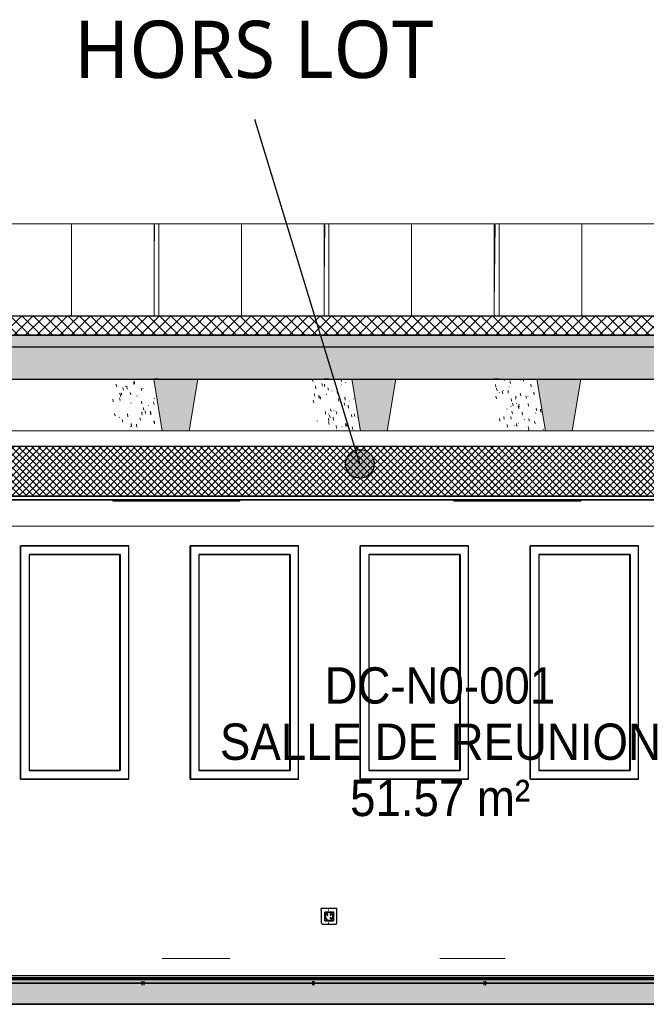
# Model space of a CAD drawing. Header units: centimetres. Extents: x -2631 to 9172, y -3616 to 502.
# Tile 21 of 36: x 2943 to 3272, y -13 to 502. Entities that reach past the tile are written whole.
import ezdxf

# ---------------------------------------------------------------- set-up
doc = ezdxf.new("R2010")
doc.units = ezdxf.units.CM
doc.linetypes.add('Projeté', pattern=[0.396875, 0.238125, -0.15875])
doc.linetypes.add('Tiret_2_', pattern=[0.25, 0.125, -0.125])
for name, color, linetype, lineweight in [('0-1', 7, 'Continuous', 5), ('MUR', 7, 'Continuous', 25), ('OSSATURE', 7, 'Continuous', 18), ('OSSATURE-2', 7, 'Continuous', 25), ('PLAF', 7, 'Continuous', 25), ('PLAF_C', 7, 'Continuous', 25), ('SERRU-traverse', 7, 'Continuous', 18), ('SOL', 7, 'Continuous', 25), ('SOL_C', 7, 'Continuous', 25), ('TOIT_C', 7, 'Continuous', 25)]:
    doc.layers.add(name, color=color, linetype=linetype, lineweight=lineweight)
for name, color, linetype, lineweight, true_color in [('A-FLOR-PATT-1', 7, 'Continuous', 25, 0x616161), ('A-FLOR-PATT-2', 7, 'Continuous', 18, 0x787878), ('A-FLOR-PATT-3', 7, 'Continuous', 25, 0x787878), ('A-ROOF-PATT-1', 9, 'Continuous', 5, 0x808080), ('ANNOTATIONS-2', 4, 'Tiret_2_', 100, 0x00ffff), ('ANNOTATIONS-4', 1, 'Projeté', 18, 0xff0000), ('ETIQUETTE-1', 9, 'Continuous', 30, 0x808080), ('ING_ELE', 7, 'Continuous', 25, 0x7f7f7f), ('MENUISERIES-1', 9, 'Continuous', 18, 0x808080), ('MENUISERIES-2', 9, 'Continuous', 25, 0x808080), ('MENUISERIES-3', 7, 'Continuous', 25, 0x5c63b1), ('MOBILIER-2', 7, 'Continuous', 25, 0x7f7f7f), ('OSSATURE-3', 9, 'Continuous', 5, 0x808080), ('OSSATURE-4', 9, 'Continuous', 18, 0x808080), ('OSSATURE_C-1', 9, 'Continuous', 18, 0x808080), ('PLAF-3', 7, 'Continuous', 18, 0x787878), ('SERRU-1', 9, 'Continuous', 18, 0x808080), ('TITRARCHI-1', 1, 'Continuous', 30, 0xff0000), ('TOIT-1', 9, 'Continuous', 25, 0x808080), ('TOIT_C-1', 9, 'Continuous', 25, 0x808080), ('Z-1', 9, 'Continuous', 18, 0x808080)]:
    doc.layers.add(name, color=color, linetype=linetype, lineweight=lineweight, true_color=true_color)
doc.styles.add('Arial', font='arial.ttf', dxfattribs={"width": 0.9, "height": 19})
doc.styles.add('Trebuchet MS', font='trebuc.ttf', dxfattribs={"height": 30})

# ---------------------------------------------------------------- blocks, each defined once
blk = doc.blocks.new('XXX_VIDE FENETRE - 550-377501-Coupe AA_Lot 05_Isolation plafond')
at = {"layer": 'MENUISERIES-2'}
for p, q in [((-1588.09, 226.98), (-1531.92, 226.98)), ((-1588.09, 226.98), (-1531.92, 226.98)), ((-1588.01, 226.98), (-1588.09, 226.98)), ((-1531.27, 226.98), (-1588.01, 226.98)), ((-1588.01, 226.98), (-1588.01, 104.81)), ((-1532.77, 226.98), (-1531.92, 226.98)), ((-1531.92, 226.98), (-1531.27, 226.98)), ((-1531.27, 104.81), (-1531.27, 226.98)), ((-1583.53, 222.48), (-1583.53, 109.31)), ((-1536.4, 222.48), (-1583.53, 222.48)), ((-1583.53, 222.48), (-1535.75, 222.48)), ((-1535.75, 222.48), (-1536.4, 222.48)), ((-1535.75, 222.48), (-1535.75, 109.31)), ((-1583.53, 109.31), (-1535.75, 109.31)), ((-1536.4, 109.31), (-1583.53, 109.31)), ((-1535.75, 109.31), (-1536.4, 109.31)), ((-1588.09, 104.81), (-1532.87, 104.81)), ((-1531.92, 104.81), (-1588.09, 104.81)), ((-1588.09, 104.81), (-1588.01, 104.81)), ((-1531.92, 104.81), (-1588.09, 104.81)), ((-1588.01, 104.81), (-1531.27, 104.81)), ((-1532.87, 104.81), (-1531.92, 104.81)), ((-1531.92, 104.81), (-1531.27, 104.81))]:
    blk.add_line(p, q, dxfattribs=at)
at = {"layer": 'MENUISERIES-3'}
for p, q in [((-1536.21, 222.48), (-1583.53, 222.48)), ((-1583.53, 222.48), (-1536.06, 222.48)), ((-1536.06, 222.48), (-1536.21, 222.48)), ((-1536.06, 222.48), (-1536.06, 109.31)), ((-1536.06, 109.31), (-1583.53, 109.31)), ((-1583.53, 109.31), (-1536.21, 109.31)), ((-1536.21, 109.31), (-1536.06, 109.31))]:
    blk.add_line(p, q, dxfattribs=at)
blk = doc.blocks.new('XXX_VIDE FENETRE - 550-V41-Coupe AA_Lot 05_Isolation plafond')
at = {"layer": 'MENUISERIES-2'}
for p, q in [((-1677.11, 226.98), (-1621.02, 226.98)), ((-1677.11, 226.98), (-1621.02, 226.98)), ((-1677.04, 226.98), (-1677.11, 226.98)), ((-1620.33, 226.98), (-1677.04, 226.98)), ((-1677.04, 226.98), (-1677.04, 104.81)), ((-1621.92, 226.98), (-1621.02, 226.98)), ((-1621.02, 226.98), (-1620.33, 226.98)), ((-1620.33, 104.81), (-1620.33, 226.98)), ((-1672.56, 222.48), (-1672.56, 109.31)), ((-1625.5, 222.48), (-1672.56, 222.48)), ((-1672.56, 222.48), (-1624.81, 222.48)), ((-1624.81, 222.48), (-1625.5, 222.48)), ((-1624.81, 222.48), (-1624.81, 109.31)), ((-1672.56, 109.31), (-1624.81, 109.31)), ((-1625.5, 109.31), (-1672.56, 109.31)), ((-1624.81, 109.31), (-1625.5, 109.31)), ((-1677.11, 104.81), (-1623.03, 104.81)), ((-1621.02, 104.81), (-1677.11, 104.81)), ((-1677.11, 104.81), (-1677.04, 104.81)), ((-1621.02, 104.81), (-1677.11, 104.81)), ((-1677.04, 104.81), (-1620.33, 104.81)), ((-1622.04, 104.81), (-1621.02, 104.81)), ((-1621.02, 104.81), (-1620.33, 104.81))]:
    blk.add_line(p, q, dxfattribs=at)
at = {"layer": 'MENUISERIES-3'}
for p, q in [((-1625.3, 222.48), (-1672.56, 222.48)), ((-1672.56, 222.48), (-1625.14, 222.48)), ((-1625.14, 222.48), (-1625.3, 222.48)), ((-1625.14, 222.48), (-1625.14, 109.31)), ((-1625.14, 109.31), (-1672.56, 109.31)), ((-1672.56, 109.31), (-1625.3, 109.31)), ((-1625.3, 109.31), (-1625.14, 109.31))]:
    blk.add_line(p, q, dxfattribs=at)
blk = doc.blocks.new('XXX_VIDE FENETRE - 550-V42-Coupe AA_Lot 05_Isolation plafond')
at = {"layer": 'MENUISERIES-2'}
for p, q in [((-1766.07, 226.98), (-1710.06, 226.98)), ((-1766.07, 226.98), (-1710.06, 226.98)), ((-1765.99, 226.98), (-1766.07, 226.98)), ((-1709.33, 226.98), (-1765.99, 226.98)), ((-1765.99, 226.98), (-1765.99, 104.81)), ((-1711.02, 226.98), (-1710.06, 226.98)), ((-1710.06, 226.98), (-1709.33, 226.98)), ((-1709.33, 104.81), (-1709.33, 226.98)), ((-1761.52, 222.48), (-1761.52, 109.31)), ((-1714.54, 222.48), (-1761.52, 222.48)), ((-1761.52, 222.48), (-1713.8, 222.48)), ((-1713.8, 222.48), (-1714.54, 222.48)), ((-1713.8, 222.48), (-1713.8, 109.31)), ((-1761.52, 109.31), (-1713.8, 109.31)), ((-1714.54, 109.31), (-1761.52, 109.31)), ((-1713.8, 109.31), (-1714.54, 109.31)), ((-1766.07, 104.81), (-1712.14, 104.81)), ((-1710.06, 104.81), (-1766.07, 104.81)), ((-1766.07, 104.81), (-1765.99, 104.81)), ((-1710.06, 104.81), (-1766.07, 104.81)), ((-1765.99, 104.81), (-1709.33, 104.81)), ((-1711.15, 104.81), (-1710.06, 104.81)), ((-1710.06, 104.81), (-1709.33, 104.81))]:
    blk.add_line(p, q, dxfattribs=at)
at = {"layer": 'MENUISERIES-3'}
for p, q in [((-1714.32, 222.48), (-1761.52, 222.48)), ((-1761.52, 222.48), (-1714.16, 222.48)), ((-1714.16, 222.48), (-1714.32, 222.48)), ((-1714.16, 222.48), (-1714.16, 109.31)), ((-1714.16, 109.31), (-1761.52, 109.31)), ((-1761.52, 109.31), (-1714.32, 109.31)), ((-1714.32, 109.31), (-1714.16, 109.31))]:
    blk.add_line(p, q, dxfattribs=at)
blk = doc.blocks.new('XXX_VIDE FENETRE - 550-V43-Coupe AA_Lot 05_Isolation plafond')
at = {"layer": 'MENUISERIES-2'}
for p, q in [((-1854.97, 226.98), (-1799.04, 226.98)), ((-1854.97, 226.98), (-1799.04, 226.98)), ((-1854.89, 226.98), (-1854.97, 226.98)), ((-1798.27, 226.98), (-1854.89, 226.98)), ((-1854.89, 226.98), (-1854.89, 104.81)), ((-1800.06, 226.98), (-1799.04, 226.98)), ((-1799.04, 226.98), (-1798.27, 226.98)), ((-1798.27, 104.81), (-1798.27, 226.98)), ((-1850.42, 222.48), (-1850.42, 109.31)), ((-1803.51, 222.48), (-1850.42, 222.48)), ((-1850.42, 222.48), (-1802.74, 222.48)), ((-1802.74, 222.48), (-1803.51, 222.48)), ((-1802.74, 222.48), (-1802.74, 109.31)), ((-1850.42, 109.31), (-1802.74, 109.31)), ((-1803.51, 109.31), (-1850.42, 109.31)), ((-1802.74, 109.31), (-1803.51, 109.31)), ((-1854.97, 104.81), (-1801.18, 104.81)), ((-1799.04, 104.81), (-1854.97, 104.81)), ((-1854.97, 104.81), (-1854.89, 104.81)), ((-1799.04, 104.81), (-1854.97, 104.81)), ((-1854.89, 104.81), (-1798.27, 104.81)), ((-1800.19, 104.81), (-1799.04, 104.81)), ((-1799.04, 104.81), (-1798.27, 104.81))]:
    blk.add_line(p, q, dxfattribs=at)
at = {"layer": 'MENUISERIES-3'}
for p, q in [((-1803.28, 222.48), (-1850.42, 222.48)), ((-1850.42, 222.48), (-1803.11, 222.48)), ((-1803.11, 222.48), (-1803.28, 222.48)), ((-1803.11, 222.48), (-1803.11, 109.31)), ((-1803.11, 109.31), (-1850.42, 109.31)), ((-1850.42, 109.31), (-1803.28, 109.31)), ((-1803.28, 109.31), (-1803.11, 109.31))]:
    blk.add_line(p, q, dxfattribs=at)
blk = doc.blocks.new('Garde-corps - Garde-corps-505471-Coupe AA_Lot 05_Isolation plafond')
at = {"layer": 'SERRU-traverse'}
for p, q in [((-1780.79, 11), (-1745.32, 11)), ((-1635.39, 11), (-1601.25, 11)), ((-2106.11, 1), (-1254.27, 1)), ((-2106.11, 1), (-1253.65, 1)), ((-2105.8, 2.04), (-1253.27, 2.04)), ((-1680.97, 1.08), (-1679.59, 1.08))]:
    blk.add_line(p, q, dxfattribs=at)
at = {"layer": 'SERRU-traverse', "flags": 128}
blk.add_lwpolyline([(-2104.84, 1.11), (-1580.26, 1.11), (-1254.18, 1.11)], dxfattribs=at)
blk = doc.blocks.new('B02_ARC_rvt-2-Coupe AA_Lot 05_Isolation plafond')
at = {"layer": 'A-FLOR-PATT-1'}
blk.add_hatch(color=256, dxfattribs=at).paths.add_polyline_path([(-1250.48, 0), (-1243.42, 0), (-1243.42, 0.8), (-2106.1, 0.8), (-2106.1, 0), (-1258.45, 0)])
at = {"layer": 'A-FLOR-PATT-2'}
h = blk.add_hatch(dxfattribs=at)
h.set_pattern_fill('FP_128', color=256, style=0, pattern_type=2)
h.set_pattern_definition([(45, (-3.562, -172.5), (-3.005204, 3.005204), []), (135, (-3.562, -172.5), (-3.005204, -3.005204), [])])
h.paths.add_polyline_path([(-541.11, 337.21), (-541.11, 347.21), (-2122.25, 347.21), (-2122.25, 337.21), (-550.52, 337.21)])
h = blk.add_hatch(dxfattribs=at)
h.set_pattern_fill('FP_127', color=256, style=0, pattern_type=2)
h.set_pattern_definition([(45, (-0.387, -172.5), (-4.490128, 4.490128), [3.175, -3.175])])
h.paths.add_polyline_path([(-644.63, -2), (1594.47, -2), (1594.47, 0), (-2122.25, 0), (-2122.25, -2), (-676.52, -2)])
at = {"layer": 'PLAF-3'}
h = blk.add_hatch(dxfattribs=at)
h.set_pattern_fill('FP_126', color=256, style=0, pattern_type=2)
h.set_pattern_definition([(45, (-3.562, -172.5), (-1.767767, 1.767767), []), (135, (-3.562, -172.5), (-1.767767, -1.767767), [])])
h.paths.add_polyline_path([(-1973.27, 253), (-1368.76, 253), (-1368.76, 279), (-1973.27, 279), (-1973.27, 267.7)])
at = {"layer": 'MUR'}
for p, q in [((-1782.72, 314.21), (-1785.06, 314.21)), ((-1693.66, 314.21), (-1696.02, 314.21)), ((-1604.55, 314.21), (-1606.92, 314.21)), ((-1854.97, 226.98), (-1798.34, 226.98)), ((-1854.97, 104.81), (-1854.97, 226.98)), ((-1800.06, 226.98), (-1798.34, 226.98)), ((-1766.07, 226.98), (-1709.4, 226.98)), ((-1766.07, 104.81), (-1766.07, 226.98)), ((-1711.02, 226.98), (-1709.4, 226.98)), ((-1677.11, 226.98), (-1620.4, 226.98)), ((-1677.11, 104.81), (-1677.11, 226.98)), ((-1621.92, 226.98), (-1620.4, 226.98)), ((-1588.09, 226.98), (-1531.34, 226.98)), ((-1588.09, 104.81), (-1588.09, 226.98)), ((-1532.77, 226.98), (-1531.34, 226.98)), ((-1798.34, 104.81), (-1854.97, 104.81)), ((-1854.97, 104.81), (-1800.18, 104.81)), ((-1798.34, 104.81), (-1800.18, 104.81)), ((-1709.4, 104.81), (-1766.07, 104.81)), ((-1766.07, 104.81), (-1711.14, 104.81)), ((-1709.4, 104.81), (-1711.14, 104.81)), ((-1620.4, 104.81), (-1677.11, 104.81)), ((-1677.11, 104.81), (-1622.03, 104.81)), ((-1620.4, 104.81), (-1622.03, 104.81)), ((-1531.34, 104.81), (-1588.09, 104.81)), ((-1588.09, 104.81), (-1532.87, 104.81)), ((-1531.34, 104.81), (-1532.87, 104.81))]:
    blk.add_line(p, q, dxfattribs=at)
at = {"layer": 'MUR', "flags": 128}
for points in [[(-2122.15, 314.21), (-2002.58, 314.21), (-1877.94, 314.21), (-1753.18, 314.21), (-1628.29, 314.21), (-1503.29, 314.21), (-1378.18, 314.21), (-1252.98, 314.21)], [(-2129.58, 0), (-2020.74, 0), (-1896.22, 0), (-1778.63, 0)], [(-1252.98, 0), (-1378.18, 0), (-1503.29, 0), (-1628.29, 0), (-1753.18, 0), (-1877.94, 0), (-2002.58, 0), (-2127.06, 0)], [(-1766.81, 0), (-1646.79, 0), (-1521.9, 0), (-1516.87, 0)]]:
    blk.add_lwpolyline(points, dxfattribs=at)
at = {"layer": 'PLAF'}
for p, q in [((-1252.98, 279), (-2106.11, 279)), ((-1382.51, 251), (-1978.04, 251)), ((-1876.55, 251), (-1805.43, 251)), ((-1741.45, 251), (-1626.75, 251)), ((-1562.8, 251), (-1448.11, 251))]:
    blk.add_line(p, q, dxfattribs=at)
at = {"layer": 'PLAF_C'}
for p, q in [((-1368.76, 279), (-1973.27, 279)), ((-1368.76, 253), (-1973.27, 253)), ((-1973.27, 253), (-1368.76, 253)), ((-1973.27, 251), (-1368.76, 251))]:
    blk.add_line(p, q, dxfattribs=at)
at = {"layer": 'SOL'}
for p, q in [((-1782.51, 347.21), (-1785.07, 347.21)), ((-1693.47, 347.21), (-1696.02, 347.21)), ((-1604.36, 347.21), (-1607.57, 347.21)), ((-1488.5, 347.21), (-1572.52, 347.21)), ((-1785.07, 337.21), (-1782.51, 337.21)), ((-1696.02, 337.21), (-1693.47, 337.21)), ((-1607.57, 337.21), (-1604.36, 337.21)), ((-1572.52, 337.21), (-1488.5, 337.21)), ((-1509.4, 0), (-2129.58, 0)), ((-2127.06, 0), (-1252.98, 0)), ((-1440.76, 0.8), (-1940.09, 0.8)), ((-1940.09, 0.8), (-1440.76, 0.8)), ((-1440.76, 1), (-1940.04, 1)), ((-2137.99, -2), (-69.28, -2))]:
    blk.add_line(p, q, dxfattribs=at)
at = {"layer": 'SOL_C'}
for p, q in [((-550.52, 347.21), (-2122.25, 347.21)), ((-2122.25, 337.21), (-541.11, 337.21)), ((1594.47, 0), (-2122.25, 0)), ((-1243.42, 1), (-2106.1, 1)), ((-1243.42, 0.8), (-2106.1, 0.8)), ((-2106.1, 0.8), (-1243.42, 0.8)), ((-2106.1, 0), (-1243.42, 0)), ((-2122.25, -2), (1594.47, -2))]:
    blk.add_line(p, q, dxfattribs=at)
at = {"layer": 'MENUISERIES-1'}
for name in ['XXX_VIDE FENETRE - 550-V43-Coupe AA_Lot 05_Isolation plafond', 'XXX_VIDE FENETRE - 550-V42-Coupe AA_Lot 05_Isolation plafond', 'XXX_VIDE FENETRE - 550-V41-Coupe AA_Lot 05_Isolation plafond', 'XXX_VIDE FENETRE - 550-377501-Coupe AA_Lot 05_Isolation plafond']:
    blk.add_blockref(name, (0, 0), dxfattribs=at)
at = {"layer": 'SERRU-1'}
blk.add_blockref('Garde-corps - Garde-corps-505471-Coupe AA_Lot 05_Isolation plafond', (0, 0), dxfattribs=at)
blk = doc.blocks.new('20_MUR PREFA_01 - Type 1-V73-Coupe AA_Lot 05_Isolation plafond')
at = {"layer": 'Z-1'}
for p, q in [((-1563.08, 395.59), (-1561.05, 395.59)), ((-1561.05, 395.59), (-1561.05, 347.21))]:
    blk.add_line(p, q, dxfattribs=at)
blk = doc.blocks.new('20_MUR PREFA_01 - Type 1-V74-Coupe AA_Lot 05_Isolation plafond')
at = {"layer": 'Z-1'}
for p, q in [((-1652.35, 395.59), (-1650.18, 395.59)), ((-1650.18, 395.59), (-1650.18, 347.21))]:
    blk.add_line(p, q, dxfattribs=at)
blk = doc.blocks.new('20_MUR PREFA_01 - Type 1-V75-Coupe AA_Lot 05_Isolation plafond')
at = {"layer": 'Z-1'}
for p, q in [((-1741.56, 395.59), (-1739.25, 395.59)), ((-1739.25, 395.59), (-1739.25, 347.21))]:
    blk.add_line(p, q, dxfattribs=at)
blk = doc.blocks.new('20_MUR PREFA_01 - Type 1-V76-Coupe AA_Lot 05_Isolation plafond')
at = {"layer": 'Z-1'}
for p, q in [((-1830.7, 395.59), (-1828.26, 395.59)), ((-1828.26, 395.59), (-1828.26, 347.21))]:
    blk.add_line(p, q, dxfattribs=at)
blk = doc.blocks.new('B02_DC_STR_rvt-2-Coupe AA_Lot 05_Isolation plafond')
at = {"layer": 'A-FLOR-PATT-3'}
blk.add_hatch(color=256, dxfattribs=at).paths.add_polyline_path([(-2156.27, -13), (1660.55, -13), (1660.55, -8.88), (1647.97, -8.88), (1647.97, -2), (-2175.78, -2), (-2175.78, -8.88), (-2188.37, -8.88), (-2188.37, -13), (-2175.78, -13)])
at = {"layer": 'A-ROOF-PATT-1'}
blk.add_hatch(color=256, dxfattribs=at).paths.add_polyline_path([(-2120.16, 314.21), (-586.99, 314.21), (-587.16, 315.21), (-564.15, 315.21), (-564.32, 314.21), (-485.99, 314.21), (-486.32, 316.21), (-463.32, 316.21), (-463.65, 314.21), (-389.29, 314.21), (-389.63, 316.21), (-366.62, 316.21), (-366.95, 314.21), (-288.7, 314.21), (-289.03, 316.21), (-266.03, 316.21), (-266.36, 314.21), (-191.25, 314.21), (-191.58, 316.21), (-168.58, 316.21), (-168.91, 314.21), (-90.3, 314.21), (-90.8, 317.21), (-67.8, 317.21), (-68.3, 314.21), (6.12, 314.21), (5.79, 316.21), (28.79, 316.21), (28.46, 314.21), (107.97, 314.21), (107.63, 316.21), (130.64, 316.21), (130.31, 314.21), (204.42, 314.21), (204.09, 316.21), (227.1, 316.21), (226.76, 314.21), (307.78, 314.21), (307.44, 316.21), (330.47, 316.21), (330.13, 314.21), (405.56, 314.21), (405.22, 316.21), (428.25, 316.21), (427.91, 314.21), (507.27, 314.21), (506.93, 316.21), (529.97, 316.21), (529.64, 314.21), (604.57, 314.21), (604.24, 316.21), (627.28, 316.21), (626.95, 314.21), (706.47, 314.21), (706.13, 316.21), (729.2, 316.21), (728.87, 314.21), (803.39, 314.21), (803.06, 316.21), (826.13, 316.21), (825.79, 314.21), (906.9, 314.21), (906.57, 316.21), (929.67, 316.21), (929.33, 314.21), (1004, 314.21), (1003.67, 316.21), (1026.77, 316.21), (1026.43, 314.21), (1108.65, 314.21), (1108.32, 316.21), (1131.45, 316.21), (1131.12, 314.21), (1206.57, 314.21), (1206.23, 316.21), (1229.37, 316.21), (1229.03, 314.21), (1310.51, 314.21), (1310.17, 316.21), (1333.36, 316.21), (1333.02, 314.21), (1408.63, 314.21), (1408.29, 316.21), (1431.48, 316.21), (1431.14, 314.21), (1506.06, 314.21), (1505.73, 316.21), (1528.91, 316.21), (1528.58, 314.21), (1591.63, 314.21), (1591.63, 331.21), (-2120.16, 331.21), (-2120.16, 318.31)])
at = {"layer": 'OSSATURE'}
h = blk.add_hatch(dxfattribs=at)
h.set_pattern_fill('FP_129', color=256, style=0, pattern_type=2)
h.set_pattern_definition([(284.577, (-1632.35, -446.056), (11.2593664, -37.2492766), [1.363, -23.412, 1.363, -155.542]), (284.577, (-1632.35, -446.056), (11.2593664, -37.2492766), [-26.137, -23.412, 1.363, -48.186, -82.581]), (284.577, (-1632.35, -446.056), (11.2593664, -37.2492766), [-99.098, 1.363, -23.412, 1.363, -56.444]), (284.577, (-1632.35, -446.056), (11.2593664, -37.2492766), [-125.235, -15.154, 1.363, -39.928]), (96.422, (-1629.233, -455.021), (-5.0454194, 32.7290406), [1.533, -26.339, 1.533, -174.992]), (96.422, (-1629.233, -455.021), (-5.0454194, 32.7290406), [-29.405, -26.339, 1.533, -54.212, -92.908]), (96.422, (-1629.233, -455.021), (-5.0454194, 32.7290406), [-111.489, 1.533, -26.339, 1.533, -63.502]), (96.422, (-1629.233, -455.021), (-5.0454194, 32.7290406), [-140.895, -17.049, 1.533, -44.921]), (230.039, (-1628.193, -446.925), (5.94959, -4.992865), [0.26697, -4.587, 0.26697, -30.475]), (230.039, (-1628.193, -446.925), (5.94959, -4.992865), [-5.121, -4.587, 0.26697, -9.441, -16.18]), (230.039, (-1628.193, -446.925), (5.94959, -4.992865), [-19.416, 0.26697, -4.587, 0.26697, -11.059]), (230.039, (-1628.193, -446.925), (5.94959, -4.992865), [-24.537, -2.969, 0.26697, -7.823])])
h.paths.add_polyline_path([(-1798.34, 287.21), (-1780.7, 287.21), (-1785.23, 314.21), (-1808.99, 314.21), (-1804.52, 287.21)])
h = blk.add_hatch(dxfattribs=at)
h.set_pattern_fill('FP_133', color=256, style=0, pattern_type=2)
h.set_pattern_definition([(283.398, (-1538.615, -429.851), (10.4563022, -38.3693916), [1.418, -24.359, 1.418, -161.833]), (283.398, (-1538.615, -429.851), (10.4563022, -38.3693916), [-27.194, -24.359, 1.418, -50.135, -85.921]), (283.398, (-1538.615, -429.851), (10.4563022, -38.3693916), [-103.106, 1.418, -24.359, 1.418, -58.727]), (283.398, (-1538.615, -429.851), (10.4563022, -38.3693916), [-130.3, -15.767, 1.418, -41.543]), (96.334, (-1535.629, -439.624), (-4.682798, 31.1283926), [1.489, -25.58, 1.489, -25.58, -144.366]), (96.334, (-1535.629, -439.624), (-4.682798, 31.1283926), [-54.137, 1.489, -52.648, 1.489, -25.58, -63.16]), (96.334, (-1535.629, -439.624), (-4.682798, 31.1283926), [-135.343, 1.489, -16.557, 1.489, -43.626]), (211.478, (-1534.633, -432.744), (4.14326, -8.52153), [0.1926, -3.309, 0.1926, -3.309, -18.676]), (211.478, (-1534.633, -432.744), (4.14326, -8.52153), [-7.004, 0.1926, -6.811, 0.1926, -3.309, -8.171]), (211.478, (-1534.633, -432.744), (4.14326, -8.52153), [-17.509, 0.1926, -2.142, 0.1926, -5.644])])
h.paths.add_polyline_path([(-1699.07, 287.21), (-1676.99, 287.21), (-1681.51, 314.21), (-1703.54, 314.21), (-1701.42, 301.44)])
h = blk.add_hatch(dxfattribs=at)
h.set_pattern_fill('FP_134', color=256, style=0, pattern_type=2)
h.set_pattern_definition([(283.38, (-1445.533, -414.239), (10.4433645, -38.3862474), [1.419, -24.375, 1.419, -161.939]), (283.38, (-1445.533, -414.239), (10.4433645, -38.3862474), [-27.212, -24.375, 1.419, -50.168, -85.978]), (283.38, (-1445.533, -414.239), (10.4433645, -38.3862474), [-103.173, 1.419, -24.375, 1.419, -58.766]), (283.38, (-1445.533, -414.239), (10.4433645, -38.3862474), [-130.385, -15.777, 1.419, -41.57]), (96.333, (-1442.549, -424.025), (-4.6769576, 31.098878), [1.488, -25.566, 1.488, -169.852]), (96.333, (-1442.549, -424.025), (-4.6769576, 31.098878), [-28.542, -25.566, 1.488, -52.619, -90.179]), (96.333, (-1442.549, -424.025), (-4.6769576, 31.098878), [-108.214, 1.488, -25.566, 1.488, -61.637]), (96.333, (-1442.549, -424.025), (-4.6769576, 31.098878), [-136.756, -16.548, 1.488, -43.601]), (211.03, (-1441.554, -417.167), (4.05158, -8.60367), [0.19155, -3.291, 0.19155, -21.866]), (211.03, (-1441.554, -417.167), (4.05158, -8.60367), [-3.674, -3.291, 0.19155, -6.774, -11.609]), (211.03, (-1441.554, -417.167), (4.05158, -8.60367), [-13.931, 0.19155, -3.291, 0.19155, -7.935]), (211.03, (-1441.554, -417.167), (4.05158, -8.60367), [-17.605, -2.13, 0.19155, -5.613])])
h.paths.add_polyline_path([(-1603.18, 287.21), (-1580.1, 287.21), (-1584.63, 314.21), (-1607.66, 314.21), (-1605.54, 301.44)])
at = {"layer": 'OSSATURE-3'}
for points in [[(-1766.59, 287.21), (-1762.05, 314.21), (-1785.23, 314.21), (-1780.7, 287.21)], [(-1676.99, 287.21), (-1662.9, 287.21), (-1658.38, 314.21), (-1681.51, 314.21), (-1679.37, 301.44)], [(-1569.35, 287.21), (-1566.02, 287.21), (-1561.49, 314.21), (-1584.63, 314.21), (-1580.1, 287.21)]]:
    blk.add_hatch(color=256, dxfattribs=at).paths.add_polyline_path(points)
at = {"layer": 'TOIT-1'}
blk.add_hatch(color=256, dxfattribs=at).paths.add_polyline_path([(-102.56, 331.21), (1591.63, 331.21), (1591.63, 337.21), (-2120.16, 337.21), (-2120.16, 331.21), (-166.33, 331.21)])
at = {"layer": 'ANNOTATIONS-2'}
for p, q in [((-1791.63, -2), (-1789.88, -2)), ((-1702.23, -2), (-1700.4, -2)), ((-1612.74, -2), (-1610.85, -2))]:
    blk.add_line(p, q, dxfattribs=at)
at = {"layer": 'MUR'}
for p, q in [((-2150.81, -13), (1649.68, -13)), ((1645.3, -13), (-2146.43, -13))]:
    blk.add_line(p, q, dxfattribs=at)
at = {"layer": 'OSSATURE-4'}
for p, q in [((-1787.49, 395.59), (-1873.91, 395.59)), ((-1785.05, 395.59), (-1871.47, 395.59)), ((-1787.49, 395.59), (-1785.05, 395.59)), ((-1784.8, 395.59), (-1785.05, 377.48)), ((-1785.05, 395.59), (-1785.05, 347.21)), ((-1782.5, 395.59), (-1784.8, 395.59)), ((-1698.31, 395.59), (-1784.8, 395.59)), ((-1782.5, 347.21), (-1782.5, 395.59)), ((-1696.01, 395.59), (-1782.5, 395.59)), ((-1698.31, 395.59), (-1696.01, 395.59)), ((-1695.62, 395.59), (-1696.01, 365.86)), ((-1696.01, 395.59), (-1696.01, 347.21)), ((-1693.45, 395.59), (-1695.62, 395.59)), ((-1609.07, 395.59), (-1695.62, 395.59)), ((-1693.45, 347.21), (-1693.45, 395.59)), ((-1606.91, 395.59), (-1693.45, 395.59)), ((-1609.07, 395.59), (-1606.91, 395.59)), ((-1606.38, 395.59), (-1606.91, 352.66)), ((-1606.91, 395.59), (-1606.91, 347.21)), ((-1604.35, 395.59), (-1606.38, 395.59)), ((-1519.78, 395.59), (-1606.38, 395.59)), ((-1604.35, 347.21), (-1604.35, 395.59)), ((-1517.75, 395.59), (-1604.35, 395.59)), ((-1785.23, 314.21), (-1810.73, 314.21)), ((-1762.05, 314.21), (-1785.23, 314.21)), ((-1681.51, 314.21), (-1705.07, 314.21)), ((-1658.38, 314.21), (-1681.51, 314.21)), ((-1584.63, 314.21), (-1609.19, 314.21)), ((-1561.49, 314.21), (-1584.63, 314.21)), ((-1804.52, 287.21), (-1780.7, 287.21)), ((-1699.07, 287.21), (-1676.99, 287.21)), ((-1603.18, 287.21), (-1580.1, 287.21)), ((-1801.18, -2), (-1783.8, -2)), ((-1801.18, -2), (-1799.84, -2)), ((-1791.42, -2), (-1791.62, -2)), ((-1783.8, -2), (-1791.42, -2)), ((-1791.41, -2), (-1784.21, -2)), ((-1789.92, -2), (-1791.41, -2)), ((-1784.21, -2), (-1766.81, -2)), ((-1780.46, -2), (-1766.81, -2)), ((-1712.14, -2), (-1694.74, -2)), ((-1712.14, -2), (-1710.44, -2)), ((-1701.94, -2), (-1702.21, -2)), ((-1694.74, -2), (-1701.94, -2)), ((-1701.92, -2), (-1695.15, -2)), ((-1700.43, -2), (-1701.92, -2)), ((-1695.15, -2), (-1677.75, -2)), ((-1691.04, -2), (-1677.75, -2)), ((-1623.03, -2), (-1605.62, -2)), ((-1623.03, -2), (-1620.97, -2)), ((-1612.39, -2), (-1612.73, -2)), ((-1605.62, -2), (-1612.39, -2)), ((-1612.38, -2), (-1606.04, -2)), ((-1610.89, -2), (-1612.38, -2)), ((-1606.04, -2), (-1588.62, -2)), ((-1601.56, -2), (-1588.62, -2)), ((-1533.87, -2), (-1516.45, -2)), ((-1533.87, -2), (-1531.45, -2))]:
    blk.add_line(p, q, dxfattribs=at)
at = {"layer": 'OSSATURE_C-1'}
for p, q in [((-1785.23, 314.21), (-1780.7, 287.21)), ((-1766.59, 287.21), (-1762.05, 314.21)), ((-1681.51, 314.21), (-1676.99, 287.21)), ((-1662.9, 287.21), (-1658.38, 314.21)), ((-1584.63, 314.21), (-1580.1, 287.21)), ((-1566.02, 287.21), (-1561.49, 314.21)), ((-1780.7, 287.21), (-1766.59, 287.21)), ((-1676.99, 287.21), (-1662.9, 287.21)), ((-1580.1, 287.21), (-1566.02, 287.21))]:
    blk.add_line(p, q, dxfattribs=at)
at = {"layer": 'SOL'}
for p, q in [((-1791.37, -2), (-1791.62, -2)), ((-1789.88, -2), (-1791.37, -2)), ((-1701.89, -2), (-1702.21, -2)), ((-1700.4, -2), (-1701.89, -2)), ((-1612.34, -2), (-1612.73, -2)), ((-1610.85, -2), (-1612.34, -2)), ((-2219.04, -13), (1690.2, -13))]:
    blk.add_line(p, q, dxfattribs=at)
at = {"layer": 'SOL_C'}
for p, q in [((1647.97, -2), (-2175.78, -2)), ((-2123.96, -13), (1590.97, -13))]:
    blk.add_line(p, q, dxfattribs=at)
at = {"layer": 'TOIT-1'}
for p, q in [((-1782.83, 337.21), (-1785.06, 337.21)), ((-1693.77, 337.21), (-1696.03, 337.21)), ((-1604.64, 337.21), (-1606.92, 337.21)), ((-1785.23, 314.21), (-1762.05, 314.21)), ((-1785.06, 314.21), (-1782.83, 314.21)), ((-1696.03, 314.21), (-1693.77, 314.21)), ((-1681.51, 314.21), (-1658.38, 314.21)), ((-1606.92, 314.21), (-1604.64, 314.21)), ((-1584.63, 314.21), (-1561.49, 314.21))]:
    blk.add_line(p, q, dxfattribs=at)
at = {"layer": 'TOIT_C'}
blk.add_line((-2120.16, 331.21), (1591.63, 331.21), dxfattribs=at)
at = {"layer": 'TOIT_C-1'}
for p, q in [((1591.63, 337.21), (-2120.16, 337.21)), ((-1859.89, 314.21), (-1785.23, 314.21)), ((-1762.05, 314.21), (-1681.51, 314.21)), ((-1658.38, 314.21), (-1584.63, 314.21)), ((-1561.49, 314.21), (-1481.25, 314.21))]:
    blk.add_line(p, q, dxfattribs=at)
at = {"layer": 'OSSATURE-2'}
for name in ['20_MUR PREFA_01 - Type 1-V76-Coupe AA_Lot 05_Isolation plafond', '20_MUR PREFA_01 - Type 1-V75-Coupe AA_Lot 05_Isolation plafond', '20_MUR PREFA_01 - Type 1-V74-Coupe AA_Lot 05_Isolation plafond', '20_MUR PREFA_01 - Type 1-V73-Coupe AA_Lot 05_Isolation plafond']:
    blk.add_blockref(name, (0, 0), dxfattribs=at)
blk = doc.blocks.new('604_DALLE LED 600x600MM - 26W 4000K 3600lm-V82-Coupe AA_Lot 05_Isolation plafond')
at = {"layer": 'MOBILIER-2'}
for p, q in [((-1805.41, 251), (-1806.69, 251)), ((-1806.69, 251), (-1799.42, 251)), ((-1806.69, 251), (-1806.69, 250.5)), ((-1799.42, 250.5), (-1806.69, 250.5)), ((-1806.69, 250.5), (-1747.44, 250.5)), ((-1798.41, 251), (-1805.41, 251)), ((-1748.44, 250.5), (-1805.41, 250.5)), ((-1805.41, 250.5), (-1798.41, 250.5)), ((-1805.41, 250.5), (-1798.41, 250.5)), ((-1748.44, 250.5), (-1805.41, 250.5)), ((-1799.42, 251), (-1740.16, 251)), ((-1799.42, 250.5), (-1799.42, 251)), ((-1740.16, 250.5), (-1799.42, 250.5)), ((-1741.44, 251), (-1798.41, 251)), ((-1798.41, 250.5), (-1741.44, 250.5)), ((-1798.41, 250.5), (-1741.44, 250.5)), ((-1748.44, 250.5), (-1741.44, 250.5)), ((-1741.44, 250.5), (-1748.44, 250.5)), ((-1747.44, 250.5), (-1740.16, 250.5)), ((-1740.16, 251), (-1741.44, 251)), ((-1740.16, 251), (-1740.16, 250.5))]:
    blk.add_line(p, q, dxfattribs=at)
blk = doc.blocks.new('Legrand_Batibox_cloison_sèche_prof_40_1_poste_2_mod_080041 - Legrand_Batibox_cloison_sèche_prof_40_1_poste_2_mod_080041-V89-Coupe AA_Lot 05_Isolation plafond')
at = {"layer": 'ING_ELE'}
for p, q in [((-1693.46, 36.35), (-1693.88, 36.35)), ((-1693.88, 29.65), (-1693.46, 29.65))]:
    blk.add_line(p, q, dxfattribs=at)
blk = doc.blocks.new('Legrand_Mosaic_plaque_2_mod_blanc_antimicrobien_078722L - Legrand_Mosaic_plaque_2_mod_blanc_antimicrobien_078722L-V90-Coupe AA_Lot 05_Isolation plafond')
at = {"layer": 'ING_ELE'}
for p, q in [((-1689.38, 37.1), (-1697.54, 37.1)), ((-1697.45, 36.25), (-1697.45, 29.7)), ((-1689.29, 29.7), (-1689.29, 36.25)), ((-1695.63, 35.28), (-1691.1, 35.28)), ((-1695.63, 30.73), (-1695.63, 35.28)), ((-1691.19, 35.28), (-1691.1, 35.28)), ((-1691.1, 35.28), (-1691.1, 30.73)), ((-1696.74, 28.9), (-1696.65, 28.9)), ((-1696.65, 28.9), (-1690.09, 28.9)), ((-1691.1, 30.73), (-1695.63, 30.73)), ((-1691.1, 30.73), (-1691.19, 30.73))]:
    blk.add_line(p, q, dxfattribs=at)
for centre, major_axis, ratio, start_param, end_param in [((-1697.54, 36.25), (0, 0.85), 0.105454, 4.712389, 6.283185), ((-1689.38, 36.25), (0, 0.85), 0.105454, 4.712389, 6.283185), ((-1696.65, 29.7), (0, 0.8), 0.994424, 1.570796, 3.141593), ((-1690.09, 29.7), (0, 0.8), 0.994424, 3.141593, 4.712389)]:
    blk.add_ellipse(centre, major_axis=major_axis, ratio=ratio, start_param=start_param, end_param=end_param, dxfattribs=at)
blk = doc.blocks.new('Legrand_Mosaic_link_prise_2P_T_FB_surface_2_mod_blanc_077145L - Legrand_Mosaic_link_prise_2P_T_FB_surface_2_mod_blanc_077145L-V91-Coupe AA_Lot 05_Isolation plafond')
at = {"layer": 'ING_ELE'}
for p, q in [((-1691.13, 35.25), (-1695.6, 35.25)), ((-1695.6, 35.25), (-1695.6, 30.75)), ((-1693.36, 34.98), (-1693.38, 34.98)), ((-1693.38, 31.02), (-1693.36, 31.02)), ((-1692.58, 34.02), (-1692.65, 34.02)), ((-1692.65, 33.6), (-1692.58, 33.6)), ((-1691.13, 35.25), (-1691.21, 35.25)), ((-1691.13, 30.75), (-1691.13, 35.25)), ((-1695.6, 30.75), (-1691.13, 30.75)), ((-1691.21, 30.75), (-1691.13, 30.75))]:
    blk.add_line(p, q, dxfattribs=at)
at = {"layer": 'ING_ELE', "flags": 128}
for points in [[(-1692.37, 33.81), (-1692.37, 33.82), (-1692.37, 33.83), (-1692.37, 33.84), (-1692.37, 33.84), (-1692.38, 33.85), (-1692.38, 33.86), (-1692.38, 33.87), (-1692.38, 33.88), (-1692.39, 33.88), (-1692.39, 33.89), (-1692.39, 33.9), (-1692.4, 33.91), (-1692.4, 33.91), (-1692.4, 33.92), (-1692.41, 33.93), (-1692.41, 33.94), (-1692.42, 33.94), (-1692.42, 33.95), (-1692.43, 33.95), (-1692.44, 33.96), (-1692.44, 33.97), (-1692.45, 33.97), (-1692.45, 33.98), (-1692.46, 33.98), (-1692.47, 33.99), (-1692.48, 33.99), (-1692.48, 34), (-1692.49, 34), (-1692.5, 34), (-1692.51, 34.01), (-1692.51, 34.01), (-1692.52, 34.01), (-1692.53, 34.01), (-1692.54, 34.02), (-1692.55, 34.02), (-1692.55, 34.02), (-1692.56, 34.02), (-1692.57, 34.02), (-1692.58, 34.02), (-1692.58, 34.02)], [(-1692.58, 33.6), (-1692.57, 33.6), (-1692.57, 33.6), (-1692.56, 33.6), (-1692.55, 33.6), (-1692.54, 33.6), (-1692.53, 33.61), (-1692.52, 33.61), (-1692.52, 33.61), (-1692.51, 33.61), (-1692.5, 33.62), (-1692.49, 33.62), (-1692.48, 33.62), (-1692.48, 33.63), (-1692.47, 33.63), (-1692.46, 33.64), (-1692.46, 33.64), (-1692.45, 33.65), (-1692.44, 33.65), (-1692.44, 33.66), (-1692.43, 33.66), (-1692.43, 33.67), (-1692.42, 33.68), (-1692.41, 33.68), (-1692.41, 33.69), (-1692.41, 33.7), (-1692.4, 33.7), (-1692.4, 33.71), (-1692.39, 33.72), (-1692.39, 33.73), (-1692.39, 33.73), (-1692.38, 33.74), (-1692.38, 33.75), (-1692.38, 33.76), (-1692.38, 33.77), (-1692.38, 33.77), (-1692.37, 33.78), (-1692.37, 33.79), (-1692.37, 33.8), (-1692.37, 33.81), (-1692.37, 33.81)]]:
    blk.add_lwpolyline(points, dxfattribs=at)
at = {"layer": 'ING_ELE'}
for centre, major_axis, start_param, end_param in [((-1693.36, 33), (0, 2), 4.712389, 7.853982), ((-1693.38, 33), (0, 1.98), 6.043432, 7.853982), ((-1693.38, 33), (0, 1.98), 1.570796, 3.403392), ((-1693.36, 33), (0, 2), 1.570796, 4.712389), ((-1693.36, 33), (0, 1.98), 4.712389, 7.853982), ((-1693.36, 33), (0, 1.98), 1.570796, 4.712389), ((-1694.17, 33.81), (0, 0.22), 4.712389, 7.853982), ((-1694.17, 33.81), (0, 0.22), 1.570796, 4.712389), ((-1694.18, 33.81), (0, 0.22), 4.712389, 4.974188), ((-1694.18, 33.81), (0, 0.22), 4.45059, 4.712389), ((-1693.45, 33), (0, 2), 6.021386, 6.261732), ((-1693.45, 33), (0, 2), 3.163046, 3.403392), ((-1692.65, 33.81), (0, 0.21), 0.13829, 0.74062), ((-1692.65, 33.81), (0, 0.21), 2.386216, 2.988546), ((-1692.56, 33.81), (0, 0.22), 4.712389, 7.853982), ((-1692.56, 33.81), (0, 0.22), 1.570796, 4.712389), ((-1692.56, 32.2), (0, 0.22), 4.712389, 7.853982), ((-1692.56, 32.2), (0, 0.22), 1.570796, 4.712389), ((-1692.65, 33.81), (0, 0.21), 5.175807, 6.240267), ((-1692.65, 33.81), (0, 0.21), 3.194945, 4.357553), ((-1692.58, 33.81), (0, 0.22), 4.712389, 4.974188), ((-1692.58, 33.81), (0, 0.22), 4.45059, 4.712389), ((-1692.58, 32.2), (0, 0.22), 4.712389, 4.974188), ((-1692.58, 32.2), (0, 0.22), 4.45059, 4.712389)]:
    blk.add_ellipse(centre, major_axis=major_axis, ratio=0.994424, start_param=start_param, end_param=end_param, dxfattribs=at)
blk = doc.blocks.new('B02_ELE_rvt-1-Coupe AA_Lot 05_Isolation plafond')
at = {"layer": 'ING_ELE'}
for name in ['Legrand_Mosaic_plaque_2_mod_blanc_antimicrobien_078722L - Legrand_Mosaic_plaque_2_mod_blanc_antimicrobien_078722L-V90-Coupe AA_Lot 05_Isolation plafond', 'Legrand_Batibox_cloison_sèche_prof_40_1_poste_2_mod_080041 - Legrand_Batibox_cloison_sèche_prof_40_1_poste_2_mod_080041-V89-Coupe AA_Lot 05_Isolation plafond', 'Legrand_Mosaic_link_prise_2P_T_FB_surface_2_mod_blanc_077145L - Legrand_Mosaic_link_prise_2P_T_FB_surface_2_mod_blanc_077145L-V91-Coupe AA_Lot 05_Isolation plafond']:
    blk.add_blockref(name, (0, 0), dxfattribs=at)
at = {"layer": 'MOBILIER-2'}
for p in [(0, 0), (178.66, 0)]:
    blk.add_blockref('604_DALLE LED 600x600MM - 26W 4000K 3600lm-V82-Coupe AA_Lot 05_Isolation plafond', p, dxfattribs=at)

msp = doc.modelspace()

# ---------------------------------------------------------------- hatches: boundary and pattern name
at = {"layer": 'TITRARCHI-1'}
h = msp.add_hatch(color=256, dxfattribs=at)
edge = h.paths.add_edge_path()
edge.add_arc((3121.624, 269.897), 7.5, 0, 360)

# ---------------------------------------------------------------- linework, layer by layer
at = {"layer": 'ANNOTATIONS-4'}
for p, q in [((2816.435, 287.205), (3436.435, 287.205)), ((3436.435, 237.205), (2816.435, 237.205))]:
    msp.add_line(p, q, dxfattribs=at)
at = {"layer": 'TITRARCHI-1'}
msp.add_line((3121.624, 269.897), (3066.575, 450.124), dxfattribs=at)
msp.add_circle((3121.624, 269.897), 7.5, dxfattribs=at)

# ---------------------------------------------------------------- block references
at = {"layer": '0-1'}
for name in ['B02_DC_STR_rvt-2-Coupe AA_Lot 05_Isolation plafond', 'B02_ARC_rvt-2-Coupe AA_Lot 05_Isolation plafond', 'B02_ELE_rvt-1-Coupe AA_Lot 05_Isolation plafond']:
    msp.add_blockref(name, (4798.856, 0), dxfattribs=at)

# ---------------------------------------------------------------- texts
at = {"layer": 'ETIQUETTE-1', "char_height": 19, "attachment_point": 1, "style": 'Arial'}
for s, insert, width in [('DC-N0-001', (3103.093, 163.395), 145.74679), ('SALLE DE REUNION', (3048.325, 133.96), 278.14548), ('51.57 m²', (3116.488, 104.525), 113.27844)]:
    msp.add_mtext(s, dxfattribs=dict(at, insert=insert, width=width))
at = {"layer": 'TITRARCHI-1', "insert": (2971.975, 501.843), "char_height": 30, "width": 228.88178, "attachment_point": 1, "style": 'Trebuchet MS'}
msp.add_mtext('HORS LOT', dxfattribs=at)

doc.saveas('drawing.dxf')
